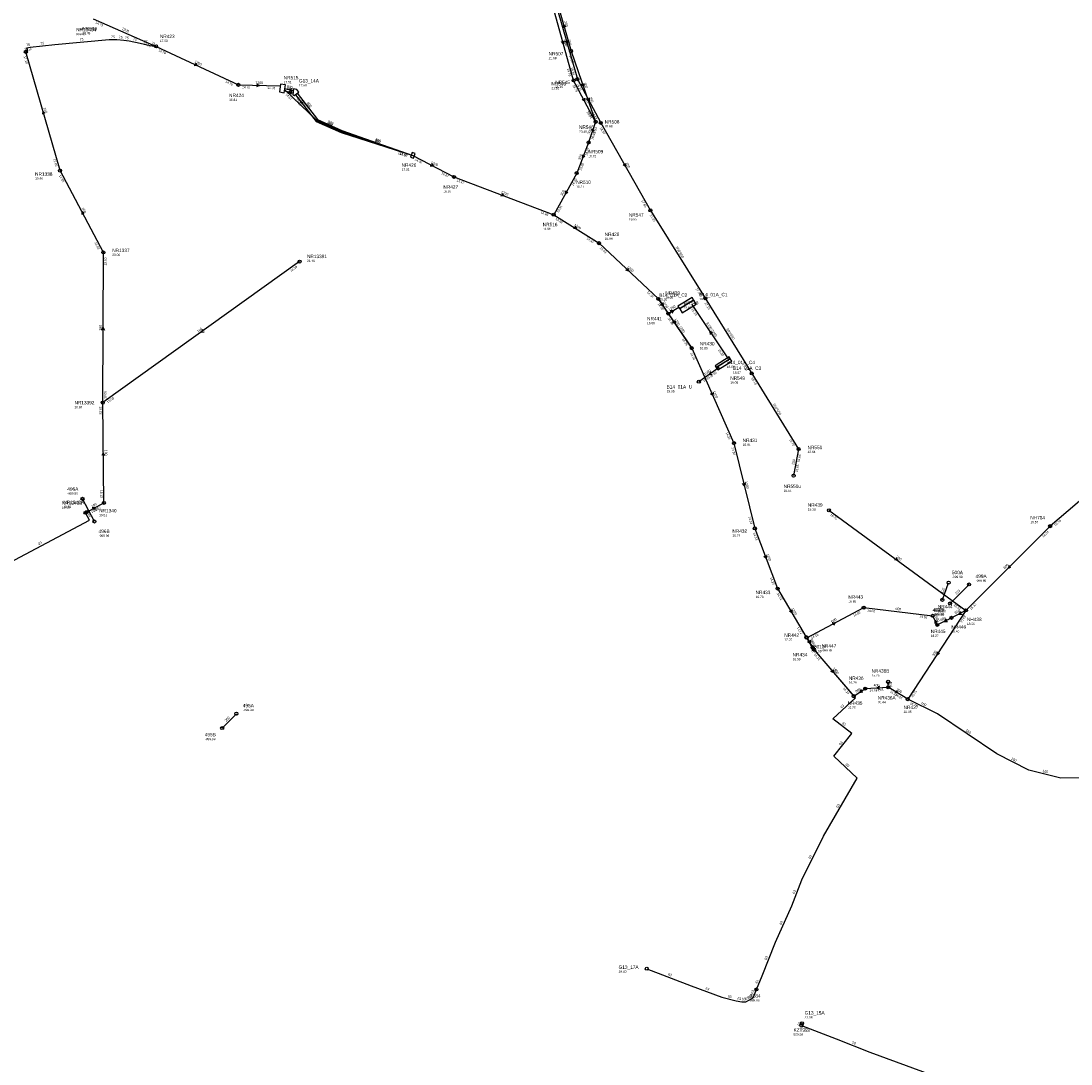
# Model space of a CAD drawing. Header units: metres. Extents: x 179992 to 198392, y 351761 to 369438.
# Tile 184 of 194: x 197029 to 197581, y 362906 to 363455. Entities that reach past the tile are written whole.
import ezdxf

# ---------------------------------------------------------------- set-up
doc = ezdxf.new("R2010")
doc.units = ezdxf.units.M

msp = doc.modelspace()

# ---------------------------------------------------------------- linework, layer by layer
at = {"layer": 'B-WE-RI-DRAINAGE-DRAIN', "linetype": 'Continuous'}
msp.add_lwpolyline([(197134.767, 363082.584), (197142.244, 363090.176)], dxfattribs=at)
at = {"layer": 'B-WE-RI-DRAINAGE-DRAIN_BETON_315', "linetype": 'Continuous'}
msp.add_lwpolyline([(197517.584, 363148.188), (197527.584, 363158.188)], dxfattribs=at)
at = {"layer": 'B-WE-RI-DRAINAGE-DRAIN_PVC', "linetype": 'Continuous'}
msp.add_lwpolyline([(197067.613, 363191.302), (197061.319, 363203.233)], dxfattribs=at)
at = {"layer": 'B-WE-RI-DRAINAGE-DRAIN_PVC_125', "linetype": 'Continuous'}
msp.add_lwpolyline([(197513.522, 363150.078), (197516.81, 363159.096)], dxfattribs=at)
at = {"layer": 'B-WE-RI-DRAINAGE-RIOOLPUT_INSPECTIEPUT'}
for centre in [(197061.32, 363203.23), (197067.61, 363191.3), (197516.81, 363159.1), (197527.58, 363158.19), (197513.52, 363150.08), (197517.58, 363148.19), (197142.24, 363090.18), (197134.77, 363082.58)]:
    msp.add_circle(centre, 0.8, dxfattribs=at)
at = {"layer": 'B-WE-RI-GWA-POMPPUT', "linetype": 'Continuous'}
for points in [[(197171.873, 363415.782), (197172.599, 363415.351), (197175.014, 363417.22), (197174.034, 363418.643), (197172.343, 363418.872), (197171.873, 363415.782)], [(197384.115, 363305.688), (197382.79, 363307.808), (197375.37, 363303.171), (197376.695, 363301.051), (197384.115, 363305.688)]]:
    msp.add_lwpolyline(points, dxfattribs=at)
at = {"layer": 'B-WE-RI-GWA-RIOOLLEIDING', "linetype": 'Continuous'}
for points in [[(197175.46, 363328.01), (197071.979, 363253.822)], [(197381.72, 363305.55), (197400.792, 363276.911)], [(197072.57, 363201.1), (197071.979, 363253.822)], [(197453.84, 363197.18), (197525.915, 363144.561)]]:
    msp.add_lwpolyline(points, dxfattribs=at)
at = {"layer": 'B-WE-RI-GWA-RIOOLLEIDING_BETON_300', "linetype": 'Continuous'}
for points in [[(197331.15, 363401.57), (197327.46, 363390.7)], [(197327.46, 363390.7), (197321.21, 363374.59)], [(197321.21, 363374.59), (197309.14, 363352.73)]]:
    msp.add_lwpolyline(points, dxfattribs=at)
at = {"layer": 'B-WE-RI-GWA-RIOOLLEIDING_BETON_600', "linetype": 'Continuous'}
for points in [[(197619.955, 363231.287), (197570.204, 363188.852)], [(197570.204, 363188.852), (197525.915, 363144.561)]]:
    msp.add_lwpolyline(points, dxfattribs=at)
at = {"layer": 'B-WE-RI-GWA-RIOOLLEIDING_GVK_1000', "linetype": 'Continuous'}
msp.add_lwpolyline([(197396.182, 363272.304), (197385.45, 363264.855)], dxfattribs=at)
at = {"layer": 'B-WE-RI-GWA-RIOOLLEIDING_GVK_1200', "linetype": 'Continuous'}
for points in [[(197066.916, 363455.804), (197100.003, 363441.281)], [(197100.003, 363441.281), (197143.277, 363421.041)], [(197143.277, 363421.041), (197165.364, 363420.45)], [(197235.007, 363383.94), (197256.67, 363372.607)], [(197256.67, 363372.607), (197309.14, 363352.73)], [(197309.14, 363352.73), (197332.96, 363337.74)], [(197332.96, 363337.74), (197364.162, 363308.421)], [(197364.162, 363308.421), (197369.375, 363300.72)], [(197381.741, 363282.5), (197364.162, 363308.421)], [(197369.375, 363300.72), (197381.741, 363282.5)], [(197381.741, 363282.5), (197403.92, 363232.55)], [(197403.92, 363232.55), (197414.9, 363187.68)], [(197414.9, 363187.68), (197426.881, 363156.011)], [(197426.881, 363156.011), (197441.916, 363130.48)]]:
    msp.add_lwpolyline(points, dxfattribs=at)
at = {"layer": 'B-WE-RI-GWA-RIOOLLEIDING_GVK_1250', "linetype": 'Continuous'}
msp.add_lwpolyline([(197369.375, 363300.72), (197374.89, 363304.062)], dxfattribs=at)
at = {"layer": 'B-WE-RI-GWA-RIOOLLEIDING_GVK_300', "linetype": 'Continuous'}
msp.add_lwpolyline([(197167.713, 363418.46), (197184.6, 363402.3), (197197.52, 363396.5), (197235.007, 363383.94)], dxfattribs=at)
at = {"layer": 'B-WE-RI-GWA-RIOOLLEIDING_GVK_600', "linetype": 'Continuous'}
for points in [[(197442.213, 363130.172), (197472.128, 363145.978)], [(197472.128, 363145.978), (197508.389, 363141.679)], [(197508.389, 363141.679), (197510.801, 363136.908)], [(197510.801, 363136.908), (197518.27, 363140.62)], [(197525.915, 363144.561), (197518.27, 363140.62)]]:
    msp.add_lwpolyline(points, dxfattribs=at)
at = {"layer": 'B-WE-RI-GWA-RIOOLLEIDING_GVK_800', "linetype": 'Continuous'}
for points in [[(197167.61, 363417.928), (197172.034, 363416.851)], [(197167.792, 363419.119), (197172.215, 363418.041)], [(197173.28, 363415.858), (197184.13, 363401.83), (197197.3, 363395.94), (197235.007, 363383.94)], [(197174.207, 363416.62), (197184.91, 363402.79), (197197.74, 363397.06), (197235.007, 363383.94)]]:
    msp.add_lwpolyline(points, dxfattribs=at)
at = {"layer": 'B-WE-RI-GWA-RIOOLLEIDING_PVC_160', "linetype": 'Continuous'}
for points in [[(197049.49, 363375.9), (197031.53, 363438.41)], [(197072.28, 363332.84), (197049.49, 363375.9)], [(197071.979, 363253.822), (197072.28, 363332.84)]]:
    msp.add_lwpolyline(points, dxfattribs=at)
at = {"layer": 'B-WE-RI-GWA-RIOOLPUT_INSPECTIEPUT', "linetype": 'Continuous'}
for points in [[(197164.89, 363417.272), (197167.46, 363416.881), (197168.092, 363421.033), (197165.522, 363421.424), (197164.89, 363417.272)], [(197233.875, 363382.925), (197235.398, 363382.435), (197236.195, 363384.91), (197234.672, 363385.4), (197233.875, 363382.925)], [(197402.791, 363275.658), (197401.997, 363276.93), (197394.576, 363272.293), (197395.371, 363271.021), (197402.791, 363275.658)]]:
    msp.add_lwpolyline(points, dxfattribs=at)
at = {"layer": 'B-WE-RI-GWA-RIOOLPUT_INSPECTIEPUT'}
for centre in [(197143.28, 363421.04), (197327.46, 363390.7), (197049.49, 363375.9), (197256.67, 363372.61), (197321.21, 363374.59), (197309.14, 363352.73), (197332.96, 363337.74), (197072.28, 363332.84), (197175.46, 363328.01), (197364.16, 363308.42), (197369.38, 363300.72), (197381.74, 363282.5), (197385.45, 363264.85), (197071.98, 363253.82), (197403.92, 363232.55), (197072.57, 363201.1), (197453.84, 363197.18), (197570.2, 363188.85), (197414.9, 363187.68), (197426.88, 363156.01), (197472.13, 363145.98), (197508.39, 363141.68), (197518.27, 363140.62), (197510.8, 363136.91), (197441.92, 363130.48)]:
    msp.add_circle(centre, 0.8, dxfattribs=at)
at = {"layer": 'B-WE-RI-GWA-RIOOLPUT_OVERSTORTPUT', "linetype": 'Continuous'}
for points in [[(197382.681, 363307.939), (197381.886, 363309.211), (197374.466, 363304.574), (197375.261, 363303.302), (197382.681, 363307.939)], [(197394.493, 363272.409), (197401.913, 363277.046), (197401.383, 363277.894), (197393.963, 363273.257), (197394.493, 363272.409)]]:
    msp.add_lwpolyline(points, dxfattribs=at)
at = {"layer": 'B-WE-RI-GWA_STROMINGSRICHTING'}
for points in [[(197120.64, 363432.42), (197121.64, 363431.16), (197120.03, 363431.12)], [(197152.9, 363421.5), (197154.32, 363420.75), (197152.86, 363420.06)], [(197171.52, 363417.78), (197169.82, 363417.39), (197171.15, 363416.26)], [(197171.7, 363418.97), (197170, 363418.58), (197171.33, 363417.45)], [(197041.6, 363405.97), (197040.51, 363407.16), (197040.22, 363405.57)], [(197329.09, 363397.73), (197329.3, 363396.14), (197330.45, 363397.27)], [(197324.18, 363384.25), (197324.33, 363382.65), (197325.53, 363383.73)], [(197244.9, 363379.58), (197245.84, 363378.27), (197244.23, 363378.3)], [(197281.81, 363363.85), (197282.91, 363362.67), (197281.3, 363362.51)], [(197315.24, 363365.27), (197315.17, 363363.66), (197316.5, 363364.57)], [(197062.19, 363353.43), (197060.89, 363354.37), (197060.92, 363352.76)], [(197320.21, 363346.61), (197321.05, 363345.23), (197319.45, 363345.39)], [(197348, 363324.59), (197348.56, 363323.08), (197347.02, 363323.54)], [(197366.54, 363306.3), (197366.77, 363304.57), (197365.25, 363305.43)], [(197370.39, 363302.25), (197372.13, 363302.39), (197371.2, 363300.92)], [(197372.74, 363297.06), (197372.95, 363295.46), (197371.55, 363296.25)], [(197071.4, 363291.89), (197072.13, 363293.33), (197072.84, 363291.89)], [(197124.47, 363292.34), (197123.72, 363290.92), (197125.31, 363291.17)], [(197392.65, 363290.43), (197391.26, 363291.23), (197391.45, 363289.63)], [(197391.59, 363269.99), (197390.82, 363268.58), (197392.41, 363268.81)], [(197392.9, 363259.13), (197392.83, 363257.53), (197391.59, 363258.55)], [(197073.01, 363226.03), (197072.27, 363227.46), (197071.57, 363226.01)], [(197409.77, 363211.68), (197409.41, 363210.11), (197408.37, 363211.34)], [(197421.05, 363173.45), (197420.89, 363171.85), (197419.71, 363172.94)], [(197489.14, 363172.3), (197489.88, 363170.87), (197488.29, 363171.14)], [(197548.57, 363168.23), (197548.06, 363166.71), (197549.59, 363167.22)], [(197434.29, 363144.85), (197434.4, 363143.25), (197433.05, 363144.12)], [(197515.59, 363140.16), (197514.54, 363138.76), (197516.28, 363138.76)], [(197523.12, 363144), (197522.09, 363142.59), (197523.84, 363142.61)], [(197455.56, 363138.04), (197457.17, 363138.08), (197456.23, 363136.77)], [(197510.99, 363138.25), (197509.6, 363139.29), (197509.6, 363137.55)]]:
    msp.add_lwpolyline(points, dxfattribs=at)
at = {"layer": 'B-WE-RI-HWA-RIOOLLEIDING_PVC_250', "linetype": 'Continuous'}
for points in [[(197310.799, 363461.781), (197321.619, 363424.03)], [(197321.619, 363424.03), (197333.856, 363401.014)], [(197333.856, 363401.014), (197360.011, 363355.006)], [(197437.887, 363229.42), (197435.29, 363215.447)]]:
    msp.add_lwpolyline(points, dxfattribs=at)
at = {"layer": 'B-WE-RI-HWA-RIOOLPUT_INSPECTIEPUT'}
for centre in [(197321.62, 363424.03), (197333.86, 363401.01), (197360.01, 363355.01), (197435.29, 363215.45)]:
    msp.add_circle(centre, 0.8, dxfattribs=at)
at = {"layer": 'B-WE-RI-HWA_STROMINGSRICHTING'}
for points in [[(197316.5, 363444.49), (197316.21, 363442.91), (197315.12, 363444.09)], [(197327.7, 363414.13), (197327.74, 363412.52), (197326.43, 363413.46)], [(197346.85, 363379.62), (197346.93, 363378.01), (197345.6, 363378.91)]]:
    msp.add_lwpolyline(points, dxfattribs=at)
at = {"layer": 'B-WE-RI-PERSLEIDING-POMPPUT'}
for centre in [(197031.53, 363438.41), (197358.05, 362956), (197439.74, 362927.28)]:
    msp.add_circle(centre, 0.8, dxfattribs=at)
at = {"layer": 'B-WE-RI-PERSLEIDING-RIOOLPUT_INSPECTIEPUT'}
for centre in [(197100, 363441.28), (197062.9, 363195.88), (197445.27, 363125.03), (197495.3, 363097.82), (197415.74, 362945.11), (197439.41, 362926.08)]:
    msp.add_circle(centre, 0.8, dxfattribs=at)
at = {"layer": 'B-WE-RI-PERSLEIDING_PE_110', "linetype": 'Continuous'}
msp.add_lwpolyline([(197062.901, 363195.882), (197063.575, 363196.255)], dxfattribs=at)
at = {"layer": 'B-WE-RI-PERSLEIDING_PE_63', "linetype": 'Continuous'}
msp.add_lwpolyline([(196976.55, 363144.992), (197007.531, 363161.338), (197007.466, 363161.504), (197014.369, 363165.068), (197014.292, 363165.214), (197064.999, 363191.934), (197062.901, 363195.882)], dxfattribs=at)
at = {"layer": 'B-WE-RI-PERSLEIDING_PE_75', "linetype": 'Continuous'}
msp.add_lwpolyline([(197031.53, 363438.41), (197032.587, 363438.714), (197032.055, 363440.566), (197033.82, 363440.78), (197046.8, 363442.27), (197075.362, 363444.897), (197079.422, 363444.857), (197083.14, 363444.53), (197085.83, 363444.13), (197091.58, 363443.04), (197096.88, 363441.73), (197100.032, 363441.268)], dxfattribs=at)
at = {"layer": 'B-WE-RI-PERSLEIDING_PP_160', "linetype": 'Continuous'}
msp.add_lwpolyline([(197845.33, 363253.59), (197839.268, 363253.172), (197865.568, 363187.047), (197828.373, 363163.754), (197699.505, 363093.872), (197647.657, 363066.821), (197628.12, 363061.185), (197602.572, 363056.677), (197575.897, 363056.301), (197558.99, 363060.434), (197542.083, 363069.075), (197510.9, 363090.115), (197495.301, 363097.82)], dxfattribs=at)
at = {"layer": 'B-WE-RI-PERSLEIDING_PP_50', "linetype": 'Continuous'}
for points in [[(197439.413, 362926.084), (197457.691, 362919.105), (197475.367, 362912.185), (197503.004, 362901.85), (197536.193, 362888.83), (197636.798, 362843.917), (197638.851, 362843.147), (197643.984, 362843.147), (197646.55, 362844.43), (197647.32, 362846.227), (197683.508, 362929.124), (197690.694, 362941.443), (197696.083, 362947.346), (197705.836, 362956.072), (197722.518, 362968.134), (197742.023, 362981.736), (197784.113, 363010.994), (197813.884, 363031.782), (197834.672, 363047.181), (197846.03, 363054.69)], [(197439.745, 362927.28), (197439.413, 362926.084)]]:
    msp.add_lwpolyline(points, dxfattribs=at)
at = {"layer": 'B-WE-RI-PERSLEIDING_PP_63', "linetype": 'Continuous'}
for points in [[(197445.269, 363125.031), (197442.213, 363130.172)], [(197415.744, 362945.109), (197418.682, 362952.262), (197425.746, 362970.017), (197434.344, 362989.094), (197439.605, 363002.771), (197451.046, 363025.751), (197468.73, 363056.198), (197456.521, 363067.868), (197465.935, 363079.7), (197455.963, 363087.549), (197467.755, 363098.52), (197445.269, 363125.031)], [(197358.05, 362956), (197381.422, 362947.036), (197397.619, 362941.006), (197405.089, 362939.053), (197408.134, 362938.593), (197410.202, 362938.651), (197412.156, 362939.57), (197413.822, 362940.604), (197414.339, 362941.523), (197415.744, 362945.109)]]:
    msp.add_lwpolyline(points, dxfattribs=at)
at = {"layer": 'B-WE-RI-RIOOLLEIDING_BETON_300', "linetype": 'Continuous'}
for points in [[(197310.4, 363466.48), (197318.26, 363438.83)], [(197318.26, 363438.83), (197331.15, 363401.57)], [(197525.915, 363144.561), (197495.301, 363097.82)], [(197495.301, 363097.82), (197485.034, 363104.076)]]:
    msp.add_lwpolyline(points, dxfattribs=at)
at = {"layer": 'B-WE-RI-RIOOLLEIDING_BETON_400', "linetype": 'Continuous'}
for points in [[(197485.034, 363104.076), (197485, 363107)], [(197473, 363103.4), (197485.034, 363104.076)]]:
    msp.add_lwpolyline(points, dxfattribs=at)
at = {"layer": 'B-WE-RI-RIOOLLEIDING_GVK_1200', "linetype": 'Continuous'}
for points in [[(197442.213, 363130.172), (197445.907, 363123.946)], [(197445.907, 363123.946), (197466.9, 363099.4)]]:
    msp.add_lwpolyline(points, dxfattribs=at)
at = {"layer": 'B-WE-RI-RIOOLLEIDING_GVK_900', "linetype": 'Continuous'}
msp.add_lwpolyline([(197466.9, 363099.4), (197473, 363103.4)], dxfattribs=at)
at = {"layer": 'B-WE-RI-RIOOLPUT_INSPECTIEPUT'}
for centre in [(197318.26, 363438.83), (197331.15, 363401.57), (197525.92, 363144.56), (197442.21, 363130.17), (197445.91, 363123.95), (197485, 363107), (197473, 363103.4), (197485.03, 363104.08), (197466.9, 363099.4)]:
    msp.add_circle(centre, 0.8, dxfattribs=at)
at = {"layer": 'B-WE-RI-SWA-RIOOLLEIDING_PE_650', "linetype": 'Continuous'}
for points in [[(197360.011, 363355.006), (197388.839, 363308.781)], [(197388.839, 363308.781), (197413.282, 363269.199)], [(197413.282, 363269.199), (197437.887, 363229.42)]]:
    msp.add_lwpolyline(points, dxfattribs=at)
at = {"layer": 'B-WE-RI-SWA-RIOOLPUT_INSPECTIEPUT'}
for centre in [(197388.84, 363308.78), (197413.28, 363269.2), (197437.89, 363229.42)]:
    msp.add_circle(centre, 0.8, dxfattribs=at)
at = {"layer": 'B-WE-RI-VWA-RIOOLLEIDING_PVC_160', "linetype": 'Continuous'}
msp.add_lwpolyline([(197063.575, 363196.255), (197072.57, 363201.1)], dxfattribs=at)
at = {"layer": 'B-WE-RI-VWA-RIOOLLEIDING_PVC_250', "linetype": 'Continuous'}
for points in [[(197319.598, 363423.333), (197308.839, 363461.884)], [(197331.15, 363401.57), (197319.598, 363423.333)]]:
    msp.add_lwpolyline(points, dxfattribs=at)
at = {"layer": 'B-WE-RI-VWA-RIOOLPUT_INSPECTIEPUT'}
for centre in [(197319.6, 363423.33), (197063.58, 363196.26)]:
    msp.add_circle(centre, 0.8, dxfattribs=at)
at = {"layer": 'B-WE-RI-VWA_STROMINGSRICHTING'}
for points in [[(197314.52, 363444.19), (197314.22, 363442.61), (197313.14, 363443.8)], [(197325.33, 363414.06), (197325.37, 363412.45), (197324.06, 363413.39)], [(197066.46, 363198.63), (197068.07, 363198.68), (197067.15, 363197.36)]]:
    msp.add_lwpolyline(points, dxfattribs=at)
at = {"layer": 'B-WE-RI_STROMINGSRICHTING'}
for points in [[(197315.42, 363451.47), (197314.33, 363452.66), (197314.03, 363451.07)], [(197324.91, 363421.8), (197324.71, 363420.2), (197323.55, 363421.33)], [(197443.93, 363128.8), (197444.06, 363127.06), (197442.59, 363128)], [(197510.79, 363122.79), (197510.61, 363121.19), (197512, 363122)], [(197456.01, 363113.24), (197456.4, 363111.67), (197454.92, 363112.3)], [(197485.78, 363107.11), (197485.02, 363105.54), (197484.22, 363107.09)], [(197470.83, 363102.91), (197469.95, 363101.4), (197471.68, 363101.6)], [(197480.41, 363104.54), (197479.02, 363103.74), (197480.5, 363103.1)], [(197489.31, 363102.31), (197490.17, 363100.95), (197488.56, 363101.08)]]:
    msp.add_lwpolyline(points, dxfattribs=at)

# ---------------------------------------------------------------- texts
at = {"layer": 'B-WE-RI-DRAINAGE_AFM'}
for s, rotation, p in [('125', 69.97, (197513.91, 363153.39)), ('315', 45, (197520.92, 363152.65)), ('200', 45.44, (197136.85, 363085.8))]:
    msp.add_text(s, height=1.3, rotation=rotation, dxfattribs=at).set_placement(p)
at = {"layer": 'B-WE-RI-DRAINAGE_PUTDEKSELNIVEAU'}
for s, p in [('999.00', (197057.99, 363447.17)), ('-999.99', (197053.31, 363205.43)), ('-999.99', (197069.79, 363183.19)), ('-999.99', (197518.53, 363161.54)), ('-999.99', (197530.98, 363159.54)), ('-999.99', (197508.43, 363141.85)), ('-999.99', (197508.92, 363141.76)), ('-999.99', (197145.64, 363091.53)), ('-999.99', (197125.61, 363076.25))]:
    msp.add_text(s, height=1.2, dxfattribs=at).set_placement(p)
at = {"layer": 'B-WE-RI-DRAINAGE_PUTNUMMER'}
for s, p in [('NR13434', (197057.99, 363449.21)), ('496A', (197053.31, 363207.47)), ('496B', (197069.79, 363185.23)), ('500A', (197518.53, 363163.58)), ('499A', (197530.98, 363161.58)), ('499B', (197508.43, 363143.89)), ('500B', (197508.92, 363143.8)), ('495A', (197145.64, 363093.57)), ('495B', (197125.61, 363078.29))]:
    msp.add_text(s, height=1.8, dxfattribs=at).set_placement(p)
at = {"layer": 'B-WE-RI-GWA_AFM'}
for s, rotation, p in [('1200', -23.7, (197081.86, 363450.09)), ('1200', -25.07, (197120.08, 363432.74)), ('1200', -1.53, (197152.27, 363421.59)), ('800', -13.68, (197168.5, 363418.51)), ('800', -13.7, (197168.67, 363419.73)), ('300', -43.74, (197175.57, 363412.03)), ('800', -52.28, (197178.37, 363410.54)), ('800', -52.26, (197179.23, 363411.41)), ('160', -73.97, (197040.83, 363408.87)), ('800', -24.1, (197189.62, 363400.21)), ('300', -24.18, (197189.96, 363400.74)), ('800', -24.07, (197190.22, 363401.27)), ('300', 71.25, (197328.07, 363394.91)), ('800', -17.65, (197214.91, 363391.15)), ('300', -18.52, (197215.03, 363391.46)), ('800', -19.39, (197215.17, 363391.77)), ('300', 68.8, (197323.04, 363381.47)), ('1200', -27.62, (197244.36, 363379.94)), ('1200', -20.75, (197281.25, 363364.14)), ('300', 61.09, (197313.74, 363362.66)), ('160', -62.11, (197060.85, 363356.11)), ('1200', -32.18, (197319.7, 363347)), ('1200', -43.22, (197347.58, 363325.1)), ('1200', -55.9, (197366.24, 363306.72)), ('1250', 31.22, (197369.94, 363302.01)), ('160', 89.78, (197071.35, 363291.78)), ('1200', -55.86, (197372.43, 363297.63)), ('1200', -55.84, (197375.04, 363293.78)), ('8750*2700', -56.34, (197389.31, 363295.56)), ('160', 35.64, (197122, 363290.63)), ('1000', 34.76, (197388.66, 363268.05)), ('1200', -66.06, (197392.7, 363259.75)), ('160', -89.36, (197073.05, 363229.04)), ('1200', -76.25, (197409.66, 363212.34)), ('1200', -69.28, (197420.89, 363174.06)), ('200', -36.13, (197489.07, 363172.41)), ('600', 45, (197546.4, 363166.18)), ('1200', -59.51, (197434.02, 363145.43)), ('600', -6.76, (197488.81, 363144.81)), ('600', 27.85, (197455.43, 363138.03)), ('600', -63.18, (197509.59, 363141.04)), ('600', 26.43, (197512.79, 363138.76)), ('600', 27.27, (197520.35, 363142.57))]:
    msp.add_text(s, height=1.3, rotation=rotation, dxfattribs=at).set_placement(p)
at = {"layer": 'B-WE-RI-GWA_BOB'}
for s, rotation, p in [('14.79', -23.7, (197068.02, 363453.35)), ('14.79', -23.7, (197093.05, 363442.37)), ('14.79', -25.07, (197101.05, 363438.8)), ('17.10', -73.97, (197030.35, 363435.99)), ('14.75', -25.07, (197136.35, 363422.29)), ('14.75', -1.53, (197145.23, 363419.19)), ('14.70', -1.53, (197158.52, 363418.83)), ('14.67', -43.74, (197167.91, 363415.78)), ('13.50', -52.28, (197173.08, 363413.17)), ('13.50', -52.26, (197174.01, 363413.94)), ('18.93', 71.25, (197329.81, 363392.02)), ('19.53', 71.25, (197330.67, 363394.55)), ('141.60', -17.65, (197227.07, 363384.58)), ('14.59', -18.52, (197227.99, 363384.39)), ('14.60', -19.39, (197228, 363384.5)), ('18.07', 68.8, (197326.68, 363383.71)), ('17.85', -73.97, (197045.88, 363381.94)), ('14.60', -27.62, (197235.94, 363381.42)), ('16.20', 68.8, (197323.61, 363375.8)), ('17.85', -62.11, (197048.83, 363373.29)), ('14.47', -27.62, (197249.81, 363374.16)), ('16.20', 61.09, (197319.5, 363367.77)), ('14.47', -20.75, (197257.9, 363370.22)), ('15.81', 61.09, (197311.68, 363353.61)), ('14.46', -20.75, (197302.14, 363353.46)), ('14.46', -32.18, (197309.87, 363350.14)), ('18.03', -62.11, (197067.51, 363338.01)), ('14.43', -32.18, (197326.25, 363339.84)), ('14.43', -43.22, (197333.18, 363335.06)), ('18.00', 89.78, (197074.05, 363326.03)), ('18.18', 35.64, (197170.98, 363322.59)), ('14.38', -43.22, (197357.97, 363311.77)), ('14.38', -55.86, (197363.79, 363305.76)), ('15.16', -56.34, (197381.33, 363302.89)), ('14.36', -55.84, (197369.01, 363298.05)), ('14.36', -55.86, (197376.43, 363287.12)), ('14.36', -55.84, (197376.43, 363287.12)), ('14.36', -66.06, (197380.91, 363279.94)), ('15.35', -56.34, (197395.52, 363281.57)), ('15.95', 34.76, (197388.12, 363264.52)), ('16.00', 34.76, (197391.62, 363266.95)), ('18.08', 89.78, (197073.79, 363255.82)), ('18.08', 35.64, (197074.65, 363253.52)), ('18.08', -89.36, (197070.2, 363251.8)), ('14.34', -66.06, (197399.52, 363238.03)), ('14.34', -76.25, (197402.65, 363230.18)), ('18.13', -89.36, (197070.69, 363207.88)), ('16.75', -36.13, (197454.39, 363194.55)), ('14.33', -76.25, (197411.54, 363193.86)), ('16.70', 40.46, (197572.89, 363188.78)), ('14.33', -69.28, (197413.92, 363185.17)), ('16.34', 45, (197566.67, 363182.77)), ('14.32', -69.28, (197422.79, 363161.73)), ('14.32', -59.51, (197426.34, 363153.37)), ('14.08', -6.76, (197473.9, 363143.96)), ('16.57', -36.13, (197519.36, 363147.12)), ('16.32', 45, (197528.6, 363144.7)), ('14.08', 27.85, (197466.96, 363141.21)), ('14.08', -6.76, (197501.42, 363140.69)), ('14.22', -59.51, (197436.91, 363135.43)), ('14.16', 27.85, (197444.82, 363129.51))]:
    msp.add_text(s, height=1.2, rotation=rotation, dxfattribs=at).set_placement(p)
at = {"layer": 'B-WE-RI-GWA_PUTDEKSELNIVEAU'}
for s, p in [('18.49', (197061.29, 363447.61)), ('17.51', (197167.13, 363421.89)), ('17.68', (197175.13, 363420.2)), ('16.81', (197138.43, 363412.56)), ('19.72', (197327.38, 363382.96)), ('17.01', (197229.15, 363375.86)), ('19.46', (197036.4, 363371.16)), ('18.27', (197320.96, 363366.86)), ('16.87', (197251.12, 363364.38)), ('16.96', (197303.36, 363344.61)), ('16.99', (197335.92, 363339.48)), ('20.06', (197076.96, 363330.98)), ('21.46', (197179.39, 363327.82)), ('19.26', (197364.64, 363307.49)), ('16.95', (197367.84, 363308.57)), ('19.21', (197385.72, 363307.76)), ('16.89', (197358.2, 363295.1)), ('16.89', (197385.94, 363281.89)), ('18.66', (197400.16, 363272.05)), ('18.67', (197403.41, 363269.05)), ('15.65', (197368.51, 363259.23)), ('19.84', (197057.1, 363250.88)), ('16.84', (197408.49, 363231.09)), ('19.51', (197070.1, 363194.05)), ('18.30', (197442.76, 363197.06)), ('19.57', (197559.79, 363190.38)), ('16.74', (197403.11, 363183.34)), ('16.76', (197415.33, 363151.04)), ('16.68', (197464.09, 363148.67)), ('18.20', (197511.14, 363143.57)), ('18.40', (197518.27, 363132.88)), ('18.27', (197507.41, 363130.57)), ('-999.99', (197444.32, 363122.48))]:
    msp.add_text(s, height=1.2, dxfattribs=at).set_placement(p)
at = {"layer": 'B-WE-RI-GWA_PUTNUMMER'}
for s, p in [('NR519', (197061.29, 363449.65)), ('NR515', (197167.13, 363423.93)), ('G13_14A', (197175.13, 363422.24)), ('NR424', (197138.43, 363414.6)), ('NR509', (197327.38, 363385)), ('NR426', (197229.15, 363377.9)), ('NR1338', (197036.4, 363373.2)), ('NR427', (197251.12, 363366.42)), ('NR510', (197320.96, 363368.9)), ('NR516', (197303.36, 363346.65)), ('NR428', (197335.92, 363341.52)), ('NR1337', (197076.96, 363333.02)), ('NR13391', (197179.39, 363329.86)), ('B14_01A_C2', (197364.64, 363309.53)), ('NR429', (197367.84, 363310.61)), ('B14_01A_C1', (197385.72, 363309.8)), ('NR441', (197358.2, 363297.14)), ('NR430', (197385.94, 363283.93)), ('B14_01A_C4', (197400.16, 363274.09)), ('B14_01A_C3', (197403.41, 363271.09)), ('B14_01A_U', (197368.51, 363261.27)), ('NR13392', (197057.1, 363252.92)), ('NR431', (197408.49, 363233.13)), ('NR439', (197442.76, 363199.1)), ('NR1340', (197070.1, 363196.09)), ('NH784', (197559.79, 363192.42)), ('NR432', (197403.11, 363185.38)), ('NR433', (197415.33, 363153.08)), ('NR443', (197464.09, 363150.71)), ('NR444', (197511.14, 363145.61)), ('NR445', (197507.41, 363132.61)), ('NR446', (197518.27, 363134.92)), ('P3010', (197444.32, 363124.52))]:
    msp.add_text(s, height=1.8, dxfattribs=at).set_placement(p)
at = {"layer": 'B-WE-RI-HWA_AFM'}
for rotation, p in [(-74.01, (197316.52, 363444.62)), (-62, (197327.69, 363414.27)), (-60.38, (197346.85, 363379.73)), (79.47, (197435.55, 363221.05))]:
    msp.add_text('250', height=1.3, rotation=rotation, dxfattribs=at).set_placement(p)
at = {"layer": 'B-WE-RI-HWA_BOB'}
for s, rotation, p in [('19.34', -74.01, (197318.02, 363430.07)), ('19.34', -62, (197320.97, 363421.42)), ('18.57', -62, (197329.07, 363406.17)), ('18.57', -60.38, (197333.28, 363398.39)), ('17.65', -60.38, (197355.09, 363360.03)), ('16.65', 79.47, (197438.41, 363222.41)), ('16.65', 79.47, (197437.43, 363217.08))]:
    msp.add_text(s, height=1.2, rotation=rotation, dxfattribs=at).set_placement(p)
at = {"layer": 'B-WE-RI-HWA_PUTDEKSELNIVEAU'}
for s, p in [('21.15', (197309.94, 363419.37)), ('20.48', (197322.42, 363395.82)), ('19.96', (197348.65, 363349.67)), ('18.64', (197430.05, 363206.9))]:
    msp.add_text(s, height=1.2, dxfattribs=at).set_placement(p)
at = {"layer": 'B-WE-RI-HWA_PUTNUMMER'}
for s, p in [('NR545', (197309.94, 363421.41)), ('NR546', (197322.42, 363397.86)), ('NR547', (197348.65, 363351.71)), ('NR550u', (197430.05, 363208.94))]:
    msp.add_text(s, height=1.8, dxfattribs=at).set_placement(p)
at = {"layer": 'B-WE-RI-PERSLEIDING_AFM'}
for s, rotation, p in [('75', 6.55, (197039.19, 363442.18)), ('75', 5.26, (197059.98, 363444.28)), ('75', -0.56, (197076.35, 363445.65)), ('75', -5.03, (197080.32, 363445.56)), ('75', -8.46, (197083.57, 363445.27)), ('75', -10.73, (197087.83, 363444.55)), ('75', -13.88, (197093.41, 363443.38)), ('75', -8.34, (197097.53, 363442.43)), ('75', 16.05, (197030.85, 363439.03)), ('75', 6.91, (197031.81, 363441.34)), ('75', -73.97, (197032.8, 363440.84)), ('63', -62.01, (197064.16, 363195.18)), ('63', 27.79, (197038.36, 363178.75)), ('63', -59.27, (197443.87, 363128.9)), ('63', -49.7, (197456.44, 363113.07)), ('160', -26.29, (197502.03, 363095.36)), ('63', 42.93, (197460.56, 363092.88)), ('63', -38.21, (197460.62, 363084.89)), ('160', -34.01, (197525.62, 363081.12)), ('63', 51.49, (197459.98, 363073.45)), ('63', -43.71, (197462.41, 363063.31)), ('160', -27.07, (197549.5, 363066.16)), ('160', -13.74, (197566.11, 363059.51)), ('63', 59.85, (197458.7, 363040.45)), ('63', 63.53, (197444.16, 363013.66)), ('63', 68.96, (197435.87, 362995.25)), ('63', 65.74, (197428.91, 362978.95)), ('63', 68.3, (197421.1, 362960.44)), ('63', -20.98, (197369.04, 362952.63)), ('63', 67.67, (197416.11, 362948.02)), ('63', -20.42, (197388.82, 362945.14)), ('63', -14.65, (197400.56, 362941.04)), ('63', -8.59, (197405.69, 362939.74)), ('63', 25.19, (197409.9, 362939.39)), ('63', 31.83, (197411.68, 362940.19)), ('63', 60.64, (197412.88, 362940.54)), ('63', 68.6, (197413.95, 362942.63)), ('63', 1.61, (197408.1, 362939.37)), ('50', 74.49, (197438.55, 362925.9)), ('50', -21.38, (197465.85, 362916.76))]:
    msp.add_text(s, height=1.3, rotation=rotation, dxfattribs=at).set_placement(p)
at = {"layer": 'B-WE-RI-PERSLEIDING_BOB'}
for s, rotation, p in [('16.75', -26.29, (197496.3, 363095.32)), ('0.00', -20.9, (197440.64, 362923.69))]:
    msp.add_text(s, height=1.2, rotation=rotation, dxfattribs=at).set_placement(p)
at = {"layer": 'B-WE-RI-PERSLEIDING_PUTDEKSELNIVEAU'}
for s, p in [('17.09', (197102.03, 363443.59)), ('19.53', (197050.49, 363198.04)), ('-999.99', (197450, 363122.92)), ('18.35', (197493.12, 363090.6)), ('19.40', (197343.24, 362953.89)), ('999.00', (197412.35, 362938.77)), ('20.08', (197441.07, 362929.85)), ('999.99', (197435.21, 362920.82))]:
    msp.add_text(s, height=1.2, dxfattribs=at).set_placement(p)
at = {"layer": 'B-WE-RI-PERSLEIDING_PUTNUMMER'}
for s, p in [('NR423', (197102.03, 363445.63)), ('NR1340B', (197050.49, 363200.08)), ('NR447', (197450, 363124.96)), ('NR437', (197493.12, 363092.64)), ('G13_17A', (197343.24, 362955.93)), ('7184', (197412.35, 362940.81)), ('G13_15A', (197441.07, 362931.89)), ('KZT92', (197435.21, 362922.86))]:
    msp.add_text(s, height=1.8, dxfattribs=at).set_placement(p)
at = {"layer": 'B-WE-RI-SWA_AFM'}
for rotation, p in [(-58.05, (197373.16, 363335.41)), (-58.3, (197399.82, 363292.5)), (-58.26, (197424.32, 363252.82))]:
    msp.add_text('800*650', height=1.3, rotation=rotation, dxfattribs=at).set_placement(p)
at = {"layer": 'B-WE-RI-SWA_BOB'}
for s, rotation, p in [('17.65', -58.05, (197359.54, 363352.36)), ('17.65', -58.05, (197383.71, 363313.6)), ('17.15', -58.3, (197388.36, 363306.13)), ('17.15', -58.3, (197408.18, 363274.04)), ('16.70', -58.26, (197412.8, 363266.55)), ('16.70', -58.26, (197432.78, 363234.26))]:
    msp.add_text(s, height=1.2, rotation=rotation, dxfattribs=at).set_placement(p)
at = {"layer": 'B-WE-RI-SWA_PUTDEKSELNIVEAU'}
for s, p in [('19.61', (197377.52, 363303.37)), ('19.05', (197401.97, 363263.79)), ('18.64', (197442.61, 363227.31))]:
    msp.add_text(s, height=1.2, dxfattribs=at).set_placement(p)
at = {"layer": 'B-WE-RI-SWA_PUTNUMMER'}
for s, p in [('NR548', (197377.52, 363305.41)), ('NR549', (197401.97, 363265.83)), ('NR550', (197442.61, 363229.35))]:
    msp.add_text(s, height=1.8, dxfattribs=at).set_placement(p)
at = {"layer": 'B-WE-RI-VWA_AFM'}
for s, rotation, p in [('250', -74.41, (197314.55, 363444.3)), ('250', -62.04, (197325.33, 363414.18)), ('160', 28.31, (197066.33, 363198.62))]:
    msp.add_text(s, height=1.3, rotation=rotation, dxfattribs=at).set_placement(p)
at = {"layer": 'B-WE-RI-VWA_BOB'}
for s, rotation, p in [('19.78', -74.41, (197316.04, 363429.4)), ('19.78', -62.04, (197318.95, 363420.72)), ('19.54', -62.04, (197326.37, 363406.73)), ('18.15', 28.31, (197066.19, 363195.62)), ('18.13', 28.31, (197067.44, 363196.29))]:
    msp.add_text(s, height=1.2, rotation=rotation, dxfattribs=at).set_placement(p)
at = {"layer": 'B-WE-RI-VWA_PUTDEKSELNIVEAU'}
for s, p in [('21.16', (197307.92, 363418.67)), ('19.51', (197051.24, 363198.45))]:
    msp.add_text(s, height=1.2, dxfattribs=at).set_placement(p)
at = {"layer": 'B-WE-RI-VWA_PUTNUMMER'}
for s, p in [('NR540', (197307.92, 363420.71)), ('NR1340A', (197051.24, 363200.49))]:
    msp.add_text(s, height=1.8, dxfattribs=at).set_placement(p)
at = {"layer": 'B-WE-RI_AFM'}
for s, rotation, p in [('300', -74.13, (197314.66, 363454.37)), ('300', -70.92, (197324.92, 363421.91)), ('1200', -59.32, (197443.67, 363129.24)), ('300', 56.78, (197509.1, 363120.3)), ('1200', -49.46, (197455.64, 363113.79)), ('400', -89.33, (197485.78, 363107.1)), ('900', 33.25, (197468.23, 363101.21)), ('400', 3.22, (197477.41, 363104.44)), ('300', -31.36, (197489.25, 363102.42))]:
    msp.add_text(s, height=1.3, rotation=rotation, dxfattribs=at).set_placement(p)
at = {"layer": 'B-WE-RI_BOB'}
for s, rotation, p in [('20.93', -74.13, (197314.67, 363444.88)), ('20.92', -70.92, (197317.21, 363436.35)), ('19.54', -70.92, (197327.23, 363407.41)), ('15.89', 56.78, (197523.69, 363137.89)), ('14.15', -49.46, (197445.84, 363121.26)), ('14.14', -49.46, (197461.11, 363103.4)), ('14.16', 3.22, (197475.1, 363101.72)), ('14.18', 3.22, (197478.35, 363101.9)), ('16.14', -31.36, (197485.81, 363101.5)), ('15.75', 56.78, (197497.9, 363098.51)), ('16.08', -31.36, (197488.56, 363099.82))]:
    msp.add_text(s, height=1.2, rotation=rotation, dxfattribs=at).set_placement(p)
at = {"layer": 'B-WE-RI_PUTDEKSELNIVEAU'}
for s, p in [('21.68', (197306.47, 363434.49)), ('20.68', (197335.95, 363398.63)), ('18.36', (197526.42, 363136.85)), ('17.07', (197430.4, 363128.56)), ('16.59', (197434.78, 363118.25)), ('16.79', (197464.32, 363105.93)), ('15.25', (197476.28, 363109.76)), ('20.44', (197479.55, 363095.58)), ('16.79', (197463.75, 363092.84))]:
    msp.add_text(s, height=1.2, dxfattribs=at).set_placement(p)
at = {"layer": 'B-WE-RI_PUTNUMMER'}
for s, p in [('NR507', (197306.47, 363436.53)), ('NR508', (197335.95, 363400.67)), ('NH438', (197526.42, 363138.89)), ('NR442', (197430.4, 363130.6)), ('NR434', (197434.78, 363120.29)), ('NR436B', (197476.28, 363111.8)), ('NR436', (197464.32, 363107.97)), ('NR435', (197463.75, 363094.88)), ('NR436A', (197479.55, 363097.62))]:
    msp.add_text(s, height=1.8, dxfattribs=at).set_placement(p)

doc.saveas('drawing.dxf')
